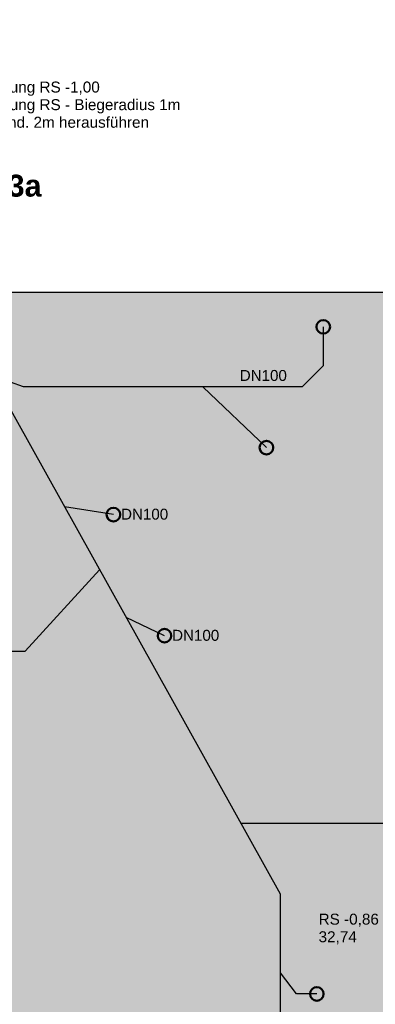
# Model space of a CAD drawing. Header units: metres. Extents: x 1333.9 to 1416.6, y -82.7 to -2.5.
# Tile 45 of 160: x 1365.8 to 1369.1, y -21.4 to -12.4. Entities that reach past the tile are written whole.
import ezdxf

# ---------------------------------------------------------------- set-up
doc = ezdxf.new("R2010")
doc.units = ezdxf.units.M
doc.linetypes.add('AUSGEZOGEN', pattern=[0])
for name, color, linetype, lineweight in [('XR$2$Bodenplatte', 1, 'AUSGEZOGEN', 50), ('XR$3$DETAIL', 7, 'AUSGEZOGEN', 25), ('XR$3$ZR_SW', 1, 'AUSGEZOGEN', 25), ('XR$4$Muster', 4, 'AUSGEZOGEN', 13), ('XR$4$Möblierung', 4, 'AUSGEZOGEN', 13), ('XR$5$ZR_Heizung', 1, 'AUSGEZOGEN', 13), ('XR$5$ZR_Sanitär', 1, 'AUSGEZOGEN', 13), ('XR$5$ZR_SW', 1, 'AUSGEZOGEN', 25)]:
    doc.layers.add(name, color=color, linetype=linetype, lineweight=lineweight)
doc.styles.add('ARIAL', font='arial.ttf')

msp = doc.modelspace()

# ---------------------------------------------------------------- hatches: boundary and pattern name
at = {"layer": 'XR$4$Muster', "linetype": 'AUSGEZOGEN', "lineweight": 13, "transparency": 33554687}
h = msp.add_hatch(dxfattribs=at)
h.set_pattern_fill('MUSTER', scale=0.3, angle=90, style=0, pattern_type=2)
h.set_pattern_definition([(90, (-0.6, 0.6), (-0.3, 0.3), [0.3, -0.3]), (180, (-0.6, 0.6), (-0.3, -0.3), [0.3, -0.3])])
h.paths.add_polyline_path([(1361.1501, -35.0332), (1388.4801, -35.0332), (1388.4801, -14.9182), (1372.9901, -14.9182), (1372.9901, -15.5432), (1369.6051, -15.5432), (1369.6051, -14.9182), (1361.2401, -14.9182), (1361.2401, -15.8182), (1361.1501, -15.8182), (1361.1501, -30.1182), (1361.2401, -30.1182), (1361.2401, -34.5332), (1361.1501, -34.5332)], flags=0)
at = {"layer": 'XR$4$Möblierung', "linetype": 'AUSGEZOGEN', "lineweight": 13, "transparency": 33554687}
msp.add_hatch(color=31, dxfattribs=at).paths.add_polyline_path([(1361.2401, -34.5332), (1361.1501, -34.5332), (1361.1501, -35.0332), (1361.2401, -35.0332), (1387.7301, -35.0332), (1387.7301, -34.5332), (1378.2301, -34.5332), (1378.2301, -29.1026), (1377.7301, -29.1026), (1377.7301, -34.5332), (1361.6501, -34.5332), (1361.6501, -15.4182), (1369.1051, -15.4182), (1369.1051, -16.0432), (1373.4901, -16.0432), (1373.4901, -15.4182), (1387.9801, -15.4182), (1387.9801, -28.3026), (1388.4801, -28.3026), (1388.4801, -14.9182), (1372.9901, -14.9182), (1372.9901, -15.5432), (1369.6051, -15.5432), (1369.6051, -14.9182), (1361.2401, -14.9182), (1361.2401, -15.8182), (1361.1501, -15.8182), (1361.1501, -30.1182), (1361.2401, -30.1182)])

# ---------------------------------------------------------------- linework, layer by layer
at = {"layer": 'XR$2$Bodenplatte', "color": 7, "linetype": 'AUSGEZOGEN', "lineweight": 25, "transparency": 33554687}
msp.add_line((1361.2401, -14.9182), (1369.6051, -14.9182), dxfattribs=at)
at = {"layer": 'XR$3$ZR_SW', "color": 7, "lineweight": 25, "transparency": 33554687}
for p, q in [((1368.6151, -15.2331), (1368.6151, -15.5901)), ((1368.6151, -15.5901), (1368.4242, -15.781)), ((1365.8752, -15.781), (1365.5819, -15.6779)), ((1368.4242, -15.781), (1365.8752, -15.781))]:
    msp.add_line(p, q, dxfattribs=at)
at = {"layer": 'XR$5$ZR_Sanitär', "color": 7, "linetype": 'AUSGEZOGEN', "lineweight": 50, "transparency": 33554687}
for centre in [(1368.6151, -15.2331), (1368.0959, -16.3356), (1366.6976, -16.9465), (1367.1643, -18.0522), (1368.5567, -21.322)]:
    msp.add_circle(centre, 0.0621, dxfattribs=at)
at = {"layer": 'XR$5$ZR_SW', "color": 7, "lineweight": 25, "transparency": 33554687}
for p, q in [((1368.0959, -16.3356), (1367.5134, -15.781)), ((1366.6976, -16.9465), (1366.2513, -16.8774)), ((1367.1643, -18.0522), (1366.8144, -17.8866)), ((1383.4141, -19.7655), (1367.8628, -19.7655))]:
    msp.add_line(p, q, dxfattribs=at)
for points in [[(1368.2235, -36.9731), (1368.2235, -20.412), (1364.3726, -13.5105), (1364.3726, -7.6232), (1362.7342, -5.1006)], [(1363.706, -18.1944), (1365.891, -18.1944), (1366.571, -17.4504)], [(1368.5567, -21.322), (1368.3697, -21.322), (1368.2235, -21.1309)]]:
    msp.add_lwpolyline(points, dxfattribs=at)

# ---------------------------------------------------------------- texts
at = {"layer": 'XR$3$DETAIL', "color": 3, "linetype": 'AUSGEZOGEN', "lineweight": 25, "transparency": 33554687, "insert": (1363.51, -14.0503), "char_height": 0.2, "width": 2.640316, "attachment_point": 7, "style": 'ARIAL'}
msp.add_mtext('\\A1;{\\fArial|i0|b1;\\H0.200000;\\W1.000000;\\C3;DETAIL D 013/013a}\\P', dxfattribs=at)
at = {"layer": 'XR$5$ZR_Heizung', "color": 7, "transparency": 33554687, "char_height": 0.1, "attachment_point": 1, "line_spacing_factor": 0.963855, "style": 'ARIAL'}
for s, insert, width in [('\\A1;{\\fArial|i0|b0;\\H0.100000;\\W1.000000;\\C7;Mehrsparteneinführung RS -1,00}\\P{\\fArial|i0|b0;\\H0.100000;\\W1.000000;\\C7;Mehrsparteneinführung RS - Biegeradius 1m}\\P{\\fArial|i0|b0;\\H0.100000;\\W1.000000;\\C7;- Flex-Leitungen mind. 2m herausführen}\\P{\\fArial|i0|b0;\\H0.100000;\\W1.000000;\\C7;  (ggf. verlängern)}\\P', (1364.5386, -12.9944), 2.836745), ('\\A1;{\\fArial|i0|b0;\\H0.100000;\\W1.000000;\\C7;RS -0,86}\\P{\\fArial|i0|b0;\\H0.100000;\\W1.000000;\\C7;32,74}\\P', (1368.5729, -20.5898), 0.603427)]:
    msp.add_mtext(s, dxfattribs=dict(at, insert=insert, width=width))
at = {"layer": 'XR$5$ZR_SW', "color": 7, "linetype": 'AUSGEZOGEN', "transparency": 33554687, "char_height": 0.1, "width": 0.48774, "attachment_point": 7, "style": 'ARIAL'}
for insert in [(1367.8524, -15.7284), (1366.7676, -16.9945), (1367.2342, -18.1002)]:
    msp.add_mtext('\\W0.99;DN100', dxfattribs=dict(at, insert=insert))

doc.saveas('drawing.dxf')
